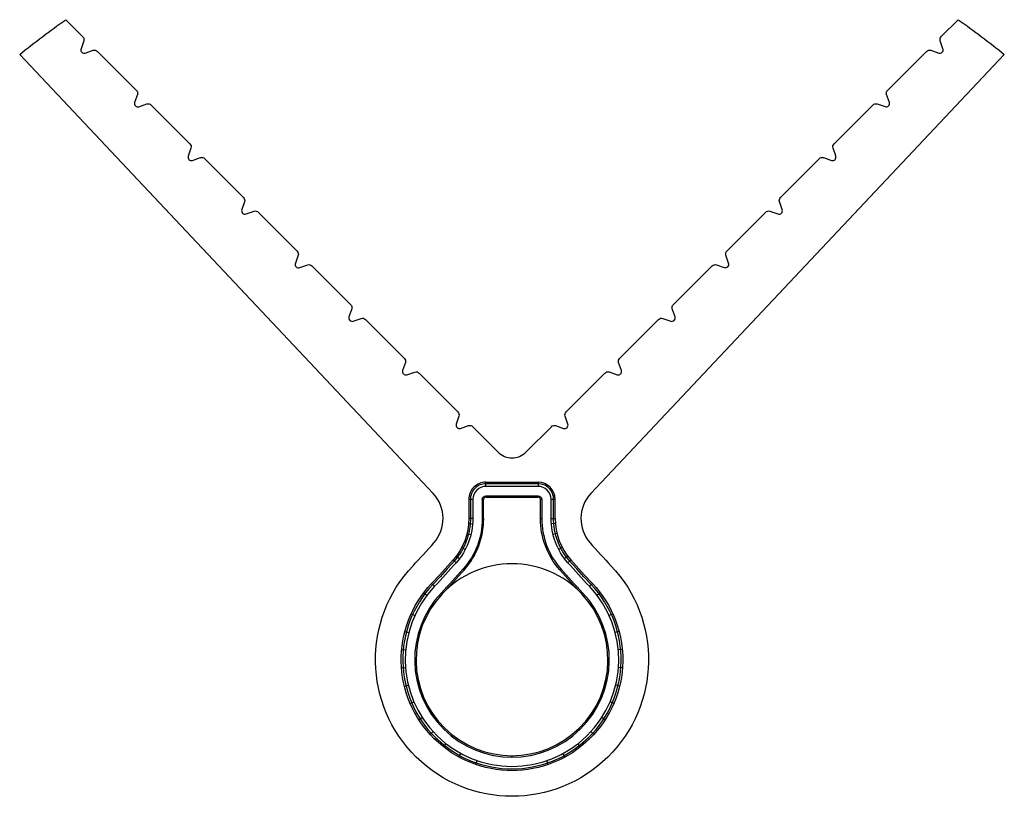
# Model space of a CAD drawing. Header units: millimetres. Extents: x 0 to 126, y 0 to 100.
import ezdxf

# ---------------------------------------------------------------- set-up
doc = ezdxf.new("R2010")
doc.units = ezdxf.units.MM
doc.header["$MEASUREMENT"] = 0
doc.layers.add('Crea2D$visibili$tangenti', color=7, linetype='Continuous', true_color=0x000000)

msp = doc.modelspace()

# ---------------------------------------------------------------- linework, layer by layer
at = {"layer": 'Crea2D$visibili$tangenti'}
for p, q in [((66.75, 35.59), (66.75, 38.05)), ((57.55, 34.94), (58.07, 34.9)), ((68.67, 34.94), (68.15, 34.9)), ((57.34, 33.68), (57.85, 33.55)), ((68.88, 33.68), (68.37, 33.55)), ((56.66, 31.88), (57.13, 31.63)), ((69.56, 31.88), (69.09, 31.63)), ((55.98, 30.79), (56.4, 30.47)), ((70.24, 30.79), (69.82, 30.47)), ((51.79, 26.08), (52.21, 25.76)), ((74.43, 26.08), (74.01, 25.76)), ((50.18, 23.37), (50.66, 23.15)), ((76.04, 23.37), (75.56, 23.15)), ((49.38, 21.14), (49.89, 21.01)), ((76.84, 21.14), (76.33, 21.01)), ((48.97, 18.82), (49.5, 18.77)), ((77.25, 18.82), (76.72, 18.77)), ((48.95, 16.46), (49.47, 16.5)), ((77.27, 16.46), (76.75, 16.5)), ((49.31, 14.13), (49.83, 14.26)), ((76.91, 14.13), (76.4, 14.26)), ((50.06, 11.9), (50.55, 12.1)), ((76.16, 11.9), (75.67, 12.1)), ((51.17, 9.81), (51.61, 10.1)), ((75.05, 9.81), (74.61, 10.1)), ((52.61, 7.94), (53, 8.3)), ((73.61, 7.94), (73.23, 8.3)), ((54.33, 6.34), (54.66, 6.75)), ((71.89, 6.34), (71.56, 6.75)), ((56.3, 5.04), (56.55, 5.5)), ((63.11, 5.2), (63.11, 5.03)), ((69.92, 5.04), (69.67, 5.5)), ((58.46, 4.08), (58.63, 4.58)), ((67.76, 4.08), (67.59, 4.58))]:
    msp.add_line(p, q, dxfattribs=at)
for points in [[(61.34, 44.1, 0.414215), (64.88, 44.1), (68.16, 47.37, -0.280555), (68.7, 47.51), (69.72, 47.15, 0.626149), (70.27, 47.7), (69.91, 48.73, -0.280553), (70.05, 49.26), (75.03, 54.24, -0.280555), (75.57, 54.38), (76.59, 54.02, 0.626149), (77.14, 54.57), (76.78, 55.6, -0.280553), (76.92, 56.13), (81.9, 61.11, -0.280555), (82.44, 61.25), (83.46, 60.89, 0.626149), (84.01, 61.44), (83.65, 62.47, -0.280553), (83.79, 63), (88.77, 67.98, -0.280555), (89.31, 68.12), (90.33, 67.76, 0.626149), (90.88, 68.32), (90.53, 69.34, -0.280553), (90.66, 69.87), (95.64, 74.85, -0.280555), (96.18, 74.99), (97.2, 74.63, 0.626149), (97.75, 75.19), (97.4, 76.21, -0.280553), (97.53, 76.74), (102.51, 81.72, -0.280555), (103.05, 81.86), (104.07, 81.5, 0.626149), (104.62, 82.06), (104.27, 83.08, -0.280553), (104.4, 83.62), (109.38, 88.59, -0.280555), (109.92, 88.73), (110.94, 88.38, 0.626149), (111.49, 88.93), (111.14, 89.95, -0.280553), (111.27, 90.49), (116.25, 95.46, -0.280555), (116.79, 95.6), (117.81, 95.25, 0.626149), (118.36, 95.8), (118.01, 96.82, -0.280553), (118.14, 97.36), (120.31, 99.52, -0.018503), (126.22, 95.07), (73.22, 38.8, 0.386697), (73.12, 32.48, 0.009115), (75.8, 29.55, -2.32875), (50.42, 29.55, 0.009115), (53.1, 32.48, 0.386697), (53, 38.8), (0, 95.07, -0.018503), (5.91, 99.52), (8.08, 97.35, -0.280555), (8.22, 96.82), (7.86, 95.79, 0.626149), (8.41, 95.24), (9.44, 95.6, -0.280553), (9.97, 95.46), (14.95, 90.48, -0.280555), (15.09, 89.95), (14.73, 88.92, 0.626149), (15.28, 88.37), (16.31, 88.73, -0.280553), (16.84, 88.59), (21.82, 83.61, -0.280555), (21.96, 83.08), (21.6, 82.05, 0.626149), (22.15, 81.5), (23.18, 81.86, -0.280553), (23.71, 81.72), (28.69, 76.74, -0.280555), (28.83, 76.2), (28.47, 75.18, 0.626149), (29.03, 74.63), (30.05, 74.99, -0.280553), (30.58, 74.85), (35.56, 69.87, -0.280555), (35.7, 69.33), (35.34, 68.31, 0.626149), (35.9, 67.76), (36.92, 68.12, -0.280553), (37.45, 67.98), (42.43, 63, -0.280555), (42.57, 62.46), (42.21, 61.44, 0.626149), (42.77, 60.89), (43.79, 61.25, -0.280553), (44.32, 61.11), (49.3, 56.13, -0.280555), (49.44, 55.59), (49.08, 54.57, 0.626149), (49.64, 54.02), (50.66, 54.37, -0.280553), (51.2, 54.24), (56.17, 49.26, -0.280555), (56.31, 48.72), (55.96, 47.7, 0.626149), (56.51, 47.15), (57.53, 47.5, -0.280553), (58.07, 47.37)], [(57.77, 38.05), (57.77, 35.59), (57.77, 35.42), (57.77, 35.26), (57.76, 35.09), (57.75, 34.93), (57.73, 34.76), (57.71, 34.6), (57.69, 34.44), (57.67, 34.27), (57.64, 34.11), (57.61, 33.95), (57.57, 33.79), (57.54, 33.63), (57.47, 33.39), (57.4, 33.15), (57.33, 32.92), (57.24, 32.69), (57.15, 32.46), (57.06, 32.23), (56.95, 32), (56.84, 31.78), (56.76, 31.64), (56.68, 31.5), (56.6, 31.35), (56.51, 31.21), (56.42, 31.07), (56.33, 30.94), (56.23, 30.8), (56.14, 30.67), (56.04, 30.54), (55.93, 30.41), (55.83, 30.28), (54.81, 29.14), (53.89, 28.14), (52.96, 27.14, 2.328353), (73.26, 27.14), (72.33, 28.14), (71.41, 29.14), (70.39, 30.28), (70.29, 30.41), (70.18, 30.54), (70.08, 30.67), (69.99, 30.8), (69.89, 30.94), (69.8, 31.07), (69.71, 31.21), (69.62, 31.35), (69.54, 31.5), (69.46, 31.64), (69.38, 31.78), (69.27, 32), (69.17, 32.23), (69.07, 32.46), (68.98, 32.69), (68.89, 32.92), (68.82, 33.15), (68.75, 33.39), (68.68, 33.63), (68.65, 33.79), (68.61, 33.95), (68.58, 34.11), (68.55, 34.27), (68.53, 34.44), (68.51, 34.6), (68.49, 34.76), (68.47, 34.93), (68.46, 35.09), (68.45, 35.26), (68.45, 35.42), (68.45, 35.59), (68.45, 38.05, 0.414214), (66.45, 40.05), (59.77, 40.05, 0.414214)]]:
    msp.add_lwpolyline(points, format="xyb", close=True, dxfattribs=at)
for points in [[(59.77, 40.25), (66.45, 40.25), (66.45, 39.72), (59.77, 39.72, 0.414214), (58.1, 38.05), (58.1, 35.59, -0.182793), (55.97, 29.94)], [(59.77, 39.72), (59.77, 40.25, 0.414214), (57.57, 38.05)], [(68.12, 35.59), (68.65, 35.59), (68.65, 38.05), (68.12, 38.05, 0.414214), (66.45, 39.72)], [(59.77, 38.52), (59.77, 38.35, 0.414214), (59.47, 38.05), (59.3, 38.05), (59.3, 35.59, -0.182652), (56.87, 29.15), (57, 29.04, -0.009121), (54.19, 25.97)], [(59.3, 38.05, -0.414214), (59.77, 38.52), (66.45, 38.52, -0.414214), (66.92, 38.05), (66.92, 35.59)], [(66.92, 38.05), (66.75, 38.05, 0.414214), (66.45, 38.35)], [(68.65, 35.59, 0.182808), (70.65, 30.29), (70.26, 29.94, -0.182796), (68.12, 35.59), (68.12, 38.05)], [(58.1, 35.59), (57.57, 35.59, -0.182805), (55.57, 30.29)], [(72.16, 26.09, -0.00912), (69.36, 29.15), (69.23, 29.04, -0.182791), (66.75, 35.59), (66.92, 35.59, 0.182652), (69.36, 29.15)], [(70.26, 29.94, 0.009118), (73.03, 26.92), (73.41, 27.28, -2.328394), (52.81, 27.28), (53.19, 26.92, 2.328294), (73.03, 26.92)], [(54.06, 26.09, 2.328096), (72.16, 26.09), (72.03, 25.97, 0.42948), (54.19, 25.97)], [(56.87, 29.15, -0.009121), (54.06, 26.09), (54.19, 25.97, 2.328056), (72.03, 25.97, -0.00912), (69.23, 29.04)], [(53.19, 26.92, 0.009118), (55.97, 29.94), (55.57, 30.29, -0.009119), (52.81, 27.28)]]:
    msp.add_lwpolyline(points, format="xyb", dxfattribs=at)
for points in [[(60.9, 40.11), (60.78, 40.17), (65.77, 40.17), (65.9, 40.11), (60.9, 40.11), (60.9, 40.17)], [(58.1, 38.05), (57.57, 38.05), (57.57, 35.59)], [(59.3, 35.59), (59.47, 35.59), (59.47, 38.05)], [(59.77, 38.35), (66.45, 38.35), (66.45, 38.52)]]:
    msp.add_lwpolyline(points, dxfattribs=at)
for centre, radius, start, end in [((66.45, 38.05), 2.2, 0, 90), ((49.58, 35.59), 9.9, 318.5675, 0.0024), ((154.66, 104.44), 112.05, 221.4306, 223.5204)]:
    msp.add_arc(centre, radius, start, end, dxfattribs=at)

doc.saveas('drawing.dxf')
